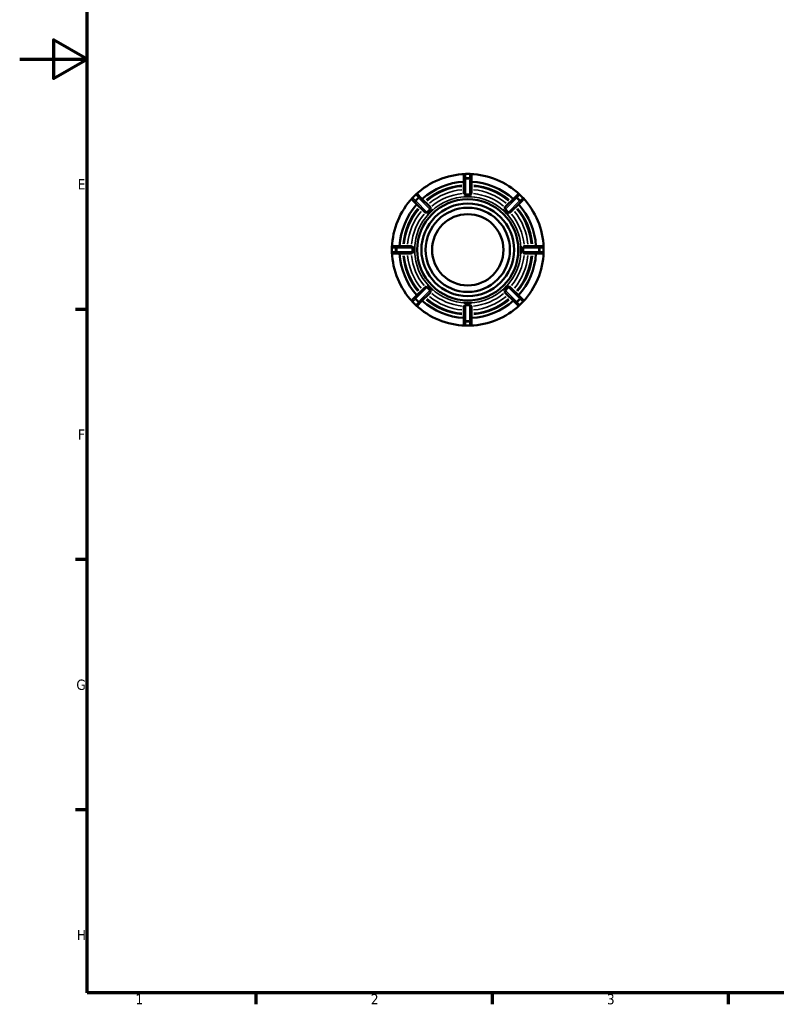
# Model space of a CAD drawing. Header units: millimetres. Extents: x 0 to 898, y 0 to 594.
# Tile 1 of 4: x 0 to 225, y 17 to 309. Entities that reach past the tile are written whole.
import ezdxf

# ---------------------------------------------------------------- set-up
doc = ezdxf.new("R2010")
doc.units = ezdxf.units.MM
for name, color, linetype, lineweight in [('Border (ANSI)', 7, 'Continuous', 70), ('Visible (ANSI)', 7, 'Continuous', 50), ('Visible Narrow (ANSI)', 7, 'Continuous', 35)]:
    doc.layers.add(name, color=color, linetype=linetype, lineweight=lineweight)
doc.styles.add('Note Text (ANSI)', font='tahoma.ttf')

# ---------------------------------------------------------------- blocks, each defined once
blk = doc.blocks.new('Borders Default Border')
at = {"layer": 'Border (ANSI)'}
for p, q in [((20, 222.75), (16.55, 222.75)), ((20, 148.5), (16.55, 148.5)), ((20, 74.25), (16.55, 74.25)), ((70.08, 20), (70.08, 16.55)), ((140.17, 20), (140.17, 16.55)), ((210.25, 20), (210.25, 16.55))]:
    blk.add_line(p, q, dxfattribs=at)
at = {"layer": 'Border (ANSI)', "flags": 128}
for points in [[(20, 20), (20, 574), (821, 574), (821, 20), (20, 20)], [(0, 297), (20, 297), (10, 302.77), (10, 291.23), (20, 297)]]:
    blk.add_lwpolyline(points, dxfattribs=at)
at = {"layer": 'Border (ANSI)', "char_height": 3.05, "attachment_point": 7, "style": 'Note Text (ANSI)'}
for s, insert in [('E', (17.21, 258.35)), ('F', (17.29, 184.1)), ('G', (16.81, 109.79)), ('H', (16.97, 35.6)), ('1', (34.35, 16.55)), ('2', (104.2, 16.55)), ('3', (174.26, 16.49))]:
    blk.add_mtext(s, dxfattribs=dict(at, insert=insert))

msp = doc.modelspace()

# ---------------------------------------------------------------- linework, layer by layer
at = {"layer": 'Visible (ANSI)'}
for p, q in [((131.834, 262.427), (131.834, 261.326)), ((131.834, 261.326), (131.834, 257.157)), ((133.584, 262.927), (132.334, 262.927)), ((134.084, 261.326), (134.084, 262.427)), ((134.084, 257.157), (134.084, 261.326)), ((117.491, 256.779), (116.607, 255.895)), ((116.607, 255.188), (117.386, 254.409)), ((117.386, 254.409), (120.334, 251.461)), ((118.977, 256), (118.198, 256.779)), ((121.925, 253.052), (118.977, 256)), ((131.834, 256.202), (131.834, 256.204)), ((132.959, 256.202), (131.834, 256.202)), ((134.084, 256.202), (132.959, 256.202)), ((134.084, 256.204), (134.084, 256.202)), ((146.941, 256), (143.992, 253.052)), ((145.583, 251.461), (148.532, 254.409)), ((147.719, 256.779), (146.941, 256)), ((149.31, 255.895), (148.426, 256.779)), ((148.532, 254.409), (149.31, 255.188)), ((121.804, 251.582), (121.009, 250.786)), ((122.6, 252.377), (121.804, 251.582)), ((122.598, 252.379), (122.6, 252.377)), ((143.317, 252.377), (143.319, 252.379)), ((144.113, 251.582), (143.317, 252.377)), ((144.908, 250.786), (144.113, 251.582)), ((121.009, 250.786), (121.007, 250.788)), ((144.91, 250.788), (144.908, 250.786)), ((110.459, 241.052), (110.459, 239.802)), ((112.06, 241.552), (110.959, 241.552)), ((116.229, 241.552), (112.06, 241.552)), ((117.182, 241.552), (117.184, 241.552)), ((117.184, 241.552), (117.184, 240.427)), ((117.184, 240.427), (117.184, 239.302)), ((148.733, 240.427), (148.733, 241.552)), ((148.733, 241.552), (148.735, 241.552)), ((148.733, 239.302), (148.733, 240.427)), ((153.857, 241.552), (149.688, 241.552)), ((154.959, 241.552), (153.857, 241.552)), ((155.459, 239.802), (155.459, 241.052)), ((110.959, 239.302), (112.06, 239.302)), ((112.06, 239.302), (116.229, 239.302)), ((117.184, 239.302), (117.182, 239.302)), ((148.735, 239.302), (148.733, 239.302)), ((149.688, 239.302), (153.857, 239.302)), ((153.857, 239.302), (154.959, 239.302)), ((120.334, 229.393), (117.386, 226.445)), ((121.007, 230.067), (121.009, 230.069)), ((121.009, 230.069), (121.804, 229.273)), ((121.804, 229.273), (122.6, 228.478)), ((122.6, 228.478), (122.598, 228.476)), ((143.317, 228.478), (144.113, 229.273)), ((143.319, 228.476), (143.317, 228.478)), ((144.113, 229.273), (144.908, 230.069)), ((144.908, 230.069), (144.91, 230.067)), ((148.532, 226.445), (145.583, 229.393)), ((117.386, 226.445), (116.607, 225.667)), ((118.977, 224.854), (121.925, 227.802)), ((143.992, 227.802), (146.941, 224.854)), ((149.31, 225.667), (148.532, 226.445)), ((116.607, 224.959), (117.491, 224.076)), ((118.198, 224.076), (118.977, 224.854)), ((131.834, 224.653), (132.959, 224.653)), ((131.834, 224.65), (131.834, 224.653)), ((131.834, 223.698), (131.834, 219.529)), ((132.959, 224.653), (134.084, 224.653)), ((134.084, 224.653), (134.084, 224.65)), ((134.084, 219.529), (134.084, 223.698)), ((146.941, 224.854), (147.719, 224.076)), ((148.426, 224.076), (149.31, 224.959)), ((131.834, 219.529), (131.834, 218.427)), ((134.084, 218.427), (134.084, 219.529)), ((132.334, 217.927), (133.584, 217.927))]:
    msp.add_line(p, q, dxfattribs=at)
for radius in [15, 13.75, 12.5, 10.576]:
    msp.add_circle((132.959, 240.427), radius, dxfattribs=at)
for centre, radius, start, end in [((132.959, 240.427), 22.5, 91.86878, 133.13122), ((132.959, 240.427), 20.25, 93.18474, 131.81526), ((132.334, 262.427), 0.5, 90, 180), ((133.584, 262.427), 0.5, 0, 90), ((132.959, 240.427), 22.5, 46.86878, 88.13122), ((132.959, 240.427), 20.25, 48.18474, 86.81526), ((132.959, 240.427), 22.5, 136.86878, 178.13122), ((116.96, 255.542), 0.5, 135, 225), ((117.844, 256.426), 0.5, 45, 135), ((148.073, 256.426), 0.5, 45, 135), ((148.957, 255.542), 0.5, 315, 45), ((132.959, 240.427), 22.5, 1.86878, 43.13122), ((132.959, 240.427), 20.25, 138.18474, 176.81526), ((132.959, 240.427), 20.25, 3.18474, 41.81526), ((110.959, 241.052), 0.5, 90, 180), ((110.959, 239.802), 0.5, 180, 270), ((132.959, 240.427), 22.5, 181.86878, 223.13122), ((132.959, 240.427), 22.5, 316.86878, 358.13122), ((154.959, 241.052), 0.5, 0, 90), ((154.959, 239.802), 0.5, 270, 0), ((132.959, 240.427), 20.25, 183.18474, 221.81526), ((132.959, 240.427), 20.25, 318.18474, 356.81526), ((116.96, 225.313), 0.5, 135, 225), ((132.959, 240.427), 20.25, 228.18474, 266.81526), ((132.959, 240.427), 20.25, 273.18474, 311.81526), ((148.957, 225.313), 0.5, 315, 45), ((117.844, 224.429), 0.5, 225, 315), ((132.959, 240.427), 22.5, 226.86878, 268.13122), ((132.959, 240.427), 22.5, 271.86878, 313.13122), ((148.073, 224.429), 0.5, 225, 315), ((132.334, 218.427), 0.5, 180, 270), ((133.584, 218.427), 0.5, 270, 0)]:
    msp.add_arc(centre, radius, start, end, dxfattribs=at)
for points, knots in [([(132.334, 256.823), (132.326, 256.823), (132.318, 256.823), (132.287, 256.824), (132.262, 256.828), (132.198, 256.851), (132.163, 256.871), (132.074, 256.929), (132.012, 256.98), (131.915, 257.064), (131.879, 257.097), (131.848, 257.131), (131.841, 257.14), (131.835, 257.151), (131.834, 257.154), (131.834, 257.157)], [-0.20338213, -0.20338213, -0.20338213, -0.20338213, -0.19936272, -0.19936272, -0.18743805, -0.18743805, -0.17076574, -0.17076574, -0.13834659, -0.13834659, -0.11192865, -0.11192865, -0.10071556, -0.10071556, -0.09390567, -0.09390567, -0.09390567, -0.09390567]), ([(134.084, 257.157), (134.084, 257.156), (134.084, 257.156), (134.083, 257.152), (134.081, 257.148), (134.072, 257.135), (134.063, 257.124), (134.019, 257.078), (133.968, 257.033), (133.861, 256.945), (133.808, 256.904), (133.731, 256.859), (133.701, 256.844), (133.649, 256.828), (133.627, 256.823), (133.597, 256.823), (133.59, 256.823), (133.584, 256.823)], [-0.13529209, -0.13529209, -0.13529209, -0.13529209, -0.13444499, -0.13444499, -0.12616114, -0.12616114, -0.11248089, -0.11248089, -0.07776781, -0.07776781, -0.04816603, -0.04816603, -0.03316354, -0.03316354, -0.0230269, -0.0230269, -0.01997231, -0.01997231, -0.01997231, -0.01997231]), ([(133.584, 256.823), (133.37, 256.838), (133.159, 256.845), (132.959, 256.845), (132.758, 256.845), (132.547, 256.838), (132.334, 256.823)], [-0.06015286, -0.06015286, -0.06015286, -0.06015286, 0, 0, 0, 0.06015286, 0.06015286, 0.06015286, 0.06015286]), ([(120.923, 251.579), (120.92, 251.576), (120.918, 251.573), (120.905, 251.561), (120.895, 251.552), (120.865, 251.53), (120.844, 251.52), (120.769, 251.489), (120.703, 251.478), (120.566, 251.46), (120.49, 251.455), (120.39, 251.452), (120.36, 251.452), (120.339, 251.458), (120.336, 251.459), (120.334, 251.461)], [-0.12459909, -0.12459909, -0.12459909, -0.12459909, -0.12276818, -0.12276818, -0.11643542, -0.11643542, -0.1052759, -0.1052759, -0.07605201, -0.07605201, -0.04252014, -0.04252014, -0.01921017, -0.01921017, -0.01220257, -0.01220257, -0.01220257, -0.01220257]), ([(121.807, 252.463), (121.645, 252.322), (121.492, 252.178), (121.35, 252.036), (121.208, 251.894), (121.064, 251.741), (120.923, 251.579)], [-0.06015286, -0.06015286, -0.06015286, -0.06015286, 0, 0, 0, 0.06015286, 0.06015286, 0.06015286, 0.06015286]), ([(121.925, 253.052), (121.929, 253.048), (121.931, 253.037), (121.935, 252.987), (121.933, 252.934), (121.924, 252.805), (121.917, 252.735), (121.897, 252.629), (121.885, 252.584), (121.858, 252.527), (121.848, 252.51), (121.828, 252.484), (121.819, 252.474), (121.809, 252.465), (121.808, 252.464), (121.807, 252.463)], [-0.23505551, -0.23505551, -0.23505551, -0.23505551, -0.21941959, -0.21941959, -0.18918004, -0.18918004, -0.15986978, -0.15986978, -0.13892826, -0.13892826, -0.12982301, -0.12982301, -0.12389995, -0.12389995, -0.12330491, -0.12330491, -0.12330491, -0.12330491]), ([(144.11, 252.463), (144.107, 252.466), (144.104, 252.468), (144.092, 252.481), (144.083, 252.491), (144.061, 252.521), (144.051, 252.542), (144.021, 252.617), (144.009, 252.683), (143.991, 252.82), (143.986, 252.896), (143.983, 252.996), (143.983, 253.026), (143.989, 253.047), (143.99, 253.05), (143.992, 253.052)], [-0.12459909, -0.12459909, -0.12459909, -0.12459909, -0.12276818, -0.12276818, -0.11643542, -0.11643542, -0.1052759, -0.1052759, -0.07605201, -0.07605201, -0.04252014, -0.04252014, -0.01921017, -0.01921017, -0.01220257, -0.01220257, -0.01220257, -0.01220257]), ([(144.994, 251.579), (144.853, 251.741), (144.709, 251.894), (144.567, 252.036), (144.425, 252.178), (144.272, 252.322), (144.11, 252.463)], [-0.06015286, -0.06015286, -0.06015286, -0.06015286, 0, 0, 0, 0.06015286, 0.06015286, 0.06015286, 0.06015286]), ([(145.583, 251.461), (145.579, 251.457), (145.568, 251.455), (145.518, 251.451), (145.465, 251.453), (145.336, 251.462), (145.267, 251.469), (145.16, 251.489), (145.115, 251.501), (145.058, 251.528), (145.041, 251.538), (145.015, 251.558), (145.006, 251.566), (144.996, 251.577), (144.995, 251.578), (144.994, 251.579)], [-0.23505551, -0.23505551, -0.23505551, -0.23505551, -0.21941959, -0.21941959, -0.18918004, -0.18918004, -0.15986978, -0.15986978, -0.13892826, -0.13892826, -0.12982301, -0.12982301, -0.12389995, -0.12389995, -0.12330491, -0.12330491, -0.12330491, -0.12330491]), ([(116.229, 241.552), (116.23, 241.552), (116.23, 241.552), (116.234, 241.552), (116.238, 241.55), (116.251, 241.541), (116.262, 241.532), (116.308, 241.488), (116.353, 241.437), (116.441, 241.33), (116.482, 241.277), (116.527, 241.2), (116.542, 241.17), (116.558, 241.118), (116.562, 241.096), (116.563, 241.066), (116.563, 241.059), (116.563, 241.052)], [-0.13529209, -0.13529209, -0.13529209, -0.13529209, -0.13444499, -0.13444499, -0.12616114, -0.12616114, -0.1124809, -0.1124809, -0.07776781, -0.07776781, -0.04816603, -0.04816603, -0.03316354, -0.03316354, -0.0230269, -0.0230269, -0.01997231, -0.01997231, -0.01997231, -0.01997231]), ([(116.563, 239.802), (116.563, 239.795), (116.563, 239.787), (116.562, 239.756), (116.557, 239.731), (116.535, 239.667), (116.515, 239.632), (116.457, 239.543), (116.406, 239.481), (116.322, 239.383), (116.289, 239.348), (116.255, 239.317), (116.246, 239.31), (116.235, 239.304), (116.232, 239.302), (116.229, 239.302)], [-0.20338213, -0.20338213, -0.20338213, -0.20338213, -0.19936272, -0.19936272, -0.18743805, -0.18743805, -0.17076574, -0.17076574, -0.13834659, -0.13834659, -0.11192865, -0.11192865, -0.10071556, -0.10071556, -0.09390567, -0.09390567, -0.09390567, -0.09390567]), ([(116.563, 241.052), (116.548, 240.839), (116.541, 240.628), (116.541, 240.427), (116.541, 240.227), (116.548, 240.016), (116.563, 239.802)], [0.87813652, 0.87813652, 0.87813652, 0.87813652, 0.93828938, 0.93828938, 0.93828938, 0.99844225, 0.99844225, 0.99844225, 0.99844225]), ([(149.354, 241.052), (149.354, 241.06), (149.354, 241.068), (149.355, 241.099), (149.36, 241.123), (149.382, 241.188), (149.402, 241.223), (149.46, 241.312), (149.511, 241.374), (149.595, 241.471), (149.628, 241.507), (149.662, 241.538), (149.671, 241.545), (149.682, 241.551), (149.685, 241.552), (149.688, 241.552)], [-0.20338213, -0.20338213, -0.20338213, -0.20338213, -0.19936272, -0.19936272, -0.18743805, -0.18743805, -0.17076574, -0.17076574, -0.13834659, -0.13834659, -0.11192865, -0.11192865, -0.10071556, -0.10071556, -0.09390567, -0.09390567, -0.09390567, -0.09390567]), ([(149.354, 239.802), (149.369, 240.016), (149.376, 240.227), (149.376, 240.427), (149.376, 240.628), (149.369, 240.839), (149.354, 241.052)], [0.87813652, 0.87813652, 0.87813652, 0.87813652, 0.93828938, 0.93828938, 0.93828938, 0.99844225, 0.99844225, 0.99844225, 0.99844225]), ([(149.688, 239.302), (149.688, 239.302), (149.687, 239.302), (149.684, 239.303), (149.679, 239.305), (149.666, 239.314), (149.655, 239.323), (149.61, 239.367), (149.564, 239.418), (149.476, 239.525), (149.435, 239.578), (149.39, 239.655), (149.375, 239.684), (149.359, 239.737), (149.355, 239.759), (149.354, 239.789), (149.354, 239.796), (149.354, 239.802)], [-0.13529209, -0.13529209, -0.13529209, -0.13529209, -0.13444499, -0.13444499, -0.12616114, -0.12616114, -0.11248089, -0.11248089, -0.07776781, -0.07776781, -0.04816603, -0.04816603, -0.03316354, -0.03316354, -0.0230269, -0.0230269, -0.01997231, -0.01997231, -0.01997231, -0.01997231]), ([(120.334, 229.393), (120.338, 229.398), (120.349, 229.4), (120.399, 229.404), (120.452, 229.402), (120.581, 229.393), (120.651, 229.386), (120.757, 229.366), (120.802, 229.354), (120.859, 229.327), (120.876, 229.317), (120.902, 229.297), (120.912, 229.288), (120.921, 229.278), (120.922, 229.277), (120.923, 229.276)], [-0.23505551, -0.23505551, -0.23505551, -0.23505551, -0.21941959, -0.21941959, -0.18918004, -0.18918004, -0.15986978, -0.15986978, -0.13892826, -0.13892826, -0.12982301, -0.12982301, -0.12389995, -0.12389995, -0.12330491, -0.12330491, -0.12330491, -0.12330491]), ([(120.923, 229.276), (121.064, 229.114), (121.208, 228.96), (121.35, 228.819), (121.492, 228.677), (121.645, 228.532), (121.807, 228.392)], [-0.06015286, -0.06015286, -0.06015286, -0.06015286, 0, 0, 0, 0.06015286, 0.06015286, 0.06015286, 0.06015286]), ([(121.807, 228.392), (121.81, 228.389), (121.813, 228.386), (121.825, 228.374), (121.834, 228.364), (121.856, 228.334), (121.866, 228.313), (121.896, 228.238), (121.908, 228.172), (121.926, 228.035), (121.931, 227.958), (121.934, 227.859), (121.934, 227.829), (121.928, 227.808), (121.927, 227.804), (121.925, 227.802)], [-0.12459909, -0.12459909, -0.12459909, -0.12459909, -0.12276818, -0.12276818, -0.11643542, -0.11643542, -0.1052759, -0.1052759, -0.07605201, -0.07605201, -0.04252014, -0.04252014, -0.01921017, -0.01921017, -0.01220257, -0.01220257, -0.01220257, -0.01220257]), ([(143.992, 227.802), (143.988, 227.807), (143.986, 227.818), (143.982, 227.867), (143.984, 227.921), (143.993, 228.05), (144, 228.119), (144.02, 228.225), (144.032, 228.271), (144.059, 228.328), (144.069, 228.345), (144.089, 228.371), (144.098, 228.38), (144.108, 228.39), (144.109, 228.391), (144.11, 228.392)], [-0.23505551, -0.23505551, -0.23505551, -0.23505551, -0.21941959, -0.21941959, -0.18918004, -0.18918004, -0.15986978, -0.15986978, -0.13892826, -0.13892826, -0.12982301, -0.12982301, -0.12389995, -0.12389995, -0.12330491, -0.12330491, -0.12330491, -0.12330491]), ([(144.11, 228.392), (144.272, 228.532), (144.425, 228.677), (144.567, 228.819), (144.709, 228.96), (144.853, 229.114), (144.994, 229.276)], [-0.06015286, -0.06015286, -0.06015286, -0.06015286, 0, 0, 0, 0.06015286, 0.06015286, 0.06015286, 0.06015286]), ([(144.994, 229.276), (144.997, 229.279), (144.999, 229.281), (145.012, 229.294), (145.022, 229.303), (145.052, 229.325), (145.073, 229.335), (145.148, 229.365), (145.214, 229.377), (145.351, 229.395), (145.427, 229.4), (145.527, 229.403), (145.557, 229.402), (145.578, 229.397), (145.581, 229.395), (145.583, 229.393)], [-0.12459909, -0.12459909, -0.12459909, -0.12459909, -0.12276818, -0.12276818, -0.11643542, -0.11643542, -0.1052759, -0.1052759, -0.07605201, -0.07605201, -0.04252014, -0.04252014, -0.01921017, -0.01921017, -0.01220257, -0.01220257, -0.01220257, -0.01220257]), ([(131.834, 223.698), (131.834, 223.698), (131.834, 223.699), (131.834, 223.702), (131.836, 223.707), (131.845, 223.72), (131.854, 223.731), (131.898, 223.776), (131.949, 223.822), (132.056, 223.91), (132.109, 223.951), (132.186, 223.996), (132.216, 224.011), (132.268, 224.027), (132.29, 224.031), (132.32, 224.032), (132.327, 224.032), (132.334, 224.031)], [-0.13529209, -0.13529209, -0.13529209, -0.13529209, -0.13444499, -0.13444499, -0.12616114, -0.12616114, -0.11248089, -0.11248089, -0.07776781, -0.07776781, -0.04816603, -0.04816603, -0.03316354, -0.03316354, -0.0230269, -0.0230269, -0.01997231, -0.01997231, -0.01997231, -0.01997231]), ([(132.334, 224.031), (132.547, 224.017), (132.758, 224.01), (132.959, 224.01), (133.159, 224.01), (133.37, 224.017), (133.584, 224.031)], [0.87813652, 0.87813652, 0.87813652, 0.87813652, 0.93828938, 0.93828938, 0.93828938, 0.99844225, 0.99844225, 0.99844225, 0.99844225]), ([(133.584, 224.031), (133.591, 224.032), (133.599, 224.032), (133.63, 224.031), (133.655, 224.026), (133.719, 224.004), (133.754, 223.984), (133.843, 223.926), (133.905, 223.875), (134.003, 223.791), (134.038, 223.758), (134.069, 223.724), (134.076, 223.715), (134.082, 223.704), (134.084, 223.701), (134.084, 223.698)], [-0.20338213, -0.20338213, -0.20338213, -0.20338213, -0.19936272, -0.19936272, -0.18743805, -0.18743805, -0.17076574, -0.17076574, -0.13834659, -0.13834659, -0.11192865, -0.11192865, -0.10071556, -0.10071556, -0.09390567, -0.09390567, -0.09390567, -0.09390567])]:
    msp.add_open_spline(points, degree=3, knots=knots, dxfattribs=at)
for points in [[(131.834, 256.204), (132.217, 256.201), (132.603, 256.202), (132.959, 256.202)], [(132.959, 256.202), (133.314, 256.202), (133.701, 256.201), (134.084, 256.204)], [(121.007, 250.788), (121.28, 251.056), (121.553, 251.33), (121.804, 251.582)], [(121.804, 251.582), (122.055, 251.833), (122.33, 252.105), (122.598, 252.379)], [(143.319, 252.379), (143.587, 252.105), (143.862, 251.833), (144.113, 251.582)], [(144.113, 251.582), (144.364, 251.33), (144.637, 251.056), (144.91, 250.788)], [(117.184, 240.427), (117.184, 240.783), (117.185, 241.169), (117.182, 241.552)], [(117.182, 239.302), (117.185, 239.685), (117.184, 240.072), (117.184, 240.427)], [(148.735, 241.552), (148.732, 241.169), (148.733, 240.783), (148.733, 240.427)], [(148.733, 240.427), (148.733, 240.072), (148.732, 239.685), (148.735, 239.302)], [(121.804, 229.273), (121.553, 229.524), (121.28, 229.799), (121.007, 230.067)], [(122.598, 228.476), (122.33, 228.749), (122.055, 229.022), (121.804, 229.273)], [(144.113, 229.273), (143.862, 229.022), (143.587, 228.749), (143.319, 228.476)], [(144.91, 230.067), (144.637, 229.799), (144.364, 229.524), (144.113, 229.273)], [(132.959, 224.653), (132.603, 224.653), (132.217, 224.654), (131.834, 224.65)], [(134.084, 224.65), (133.701, 224.654), (133.314, 224.653), (132.959, 224.653)]]:
    msp.add_open_spline(points, degree=3, dxfattribs=at)
at = {"layer": 'Visible Narrow (ANSI)'}
for p, q in [((132.334, 262.927), (132.334, 262.926)), ((132.334, 261.879), (132.334, 262.87)), ((132.334, 261.821), (132.334, 261.523)), ((132.334, 257.057), (132.334, 261.263)), ((132.396, 262.925), (133.521, 262.925)), ((133.521, 261.824), (132.396, 261.824)), ((132.396, 261.497), (133.521, 261.497)), ((133.584, 262.926), (133.584, 262.927)), ((133.584, 262.87), (133.584, 261.879)), ((133.584, 261.523), (133.584, 261.821)), ((133.584, 261.263), (133.584, 257.057)), ((116.607, 255.895), (116.608, 255.894)), ((117.348, 255.154), (116.647, 255.855)), ((116.652, 255.938), (117.448, 256.734)), ((117.389, 255.113), (117.6, 254.902)), ((118.227, 255.955), (117.431, 255.159)), ((117.492, 256.778), (117.491, 256.779)), ((117.531, 256.739), (118.232, 256.038)), ((117.662, 254.928), (118.458, 255.724)), ((120.758, 251.744), (117.783, 254.719)), ((118.483, 255.786), (118.273, 255.997)), ((118.667, 255.603), (121.642, 252.628)), ((144.276, 252.628), (147.25, 255.603)), ((148.134, 254.719), (145.159, 251.744)), ((147.644, 255.997), (147.434, 255.786)), ((147.459, 255.724), (148.255, 254.928)), ((147.685, 256.038), (148.386, 256.739)), ((148.486, 255.159), (147.691, 255.955)), ((148.318, 254.902), (148.528, 255.113)), ((148.426, 256.779), (148.425, 256.778)), ((148.469, 256.734), (149.265, 255.938)), ((149.27, 255.855), (148.569, 255.154)), ((149.309, 255.894), (149.31, 255.895)), ((110.46, 241.052), (110.459, 241.052)), ((110.459, 239.802), (110.46, 239.802)), ((110.46, 239.865), (110.46, 240.99)), ((110.516, 241.052), (111.507, 241.052)), ((111.507, 239.802), (110.516, 239.802)), ((111.562, 240.99), (111.562, 239.865)), ((111.863, 241.052), (111.565, 241.052)), ((111.565, 239.802), (111.863, 239.802)), ((111.889, 239.865), (111.889, 240.99)), ((112.123, 241.052), (116.329, 241.052)), ((116.329, 239.802), (112.123, 239.802)), ((149.588, 241.052), (153.794, 241.052)), ((153.794, 239.802), (149.588, 239.802)), ((154.028, 240.99), (154.028, 239.865)), ((154.352, 241.052), (154.054, 241.052)), ((154.054, 239.802), (154.352, 239.802)), ((154.355, 239.865), (154.355, 240.99)), ((154.41, 241.052), (155.402, 241.052)), ((155.402, 239.802), (154.41, 239.802)), ((155.459, 241.052), (155.457, 241.052)), ((155.457, 240.99), (155.457, 239.865)), ((155.457, 239.802), (155.459, 239.802)), ((117.783, 226.136), (120.758, 229.11)), ((121.642, 228.227), (118.667, 225.252)), ((147.25, 225.252), (144.276, 228.227)), ((145.159, 229.11), (148.134, 226.136)), ((116.647, 225), (117.348, 225.701)), ((117.6, 225.952), (117.389, 225.742)), ((117.431, 225.695), (118.227, 224.9)), ((118.458, 225.131), (117.662, 225.927)), ((118.273, 224.858), (118.483, 225.068)), ((147.434, 225.068), (147.644, 224.858)), ((148.255, 225.927), (147.459, 225.131)), ((147.691, 224.9), (148.486, 225.695)), ((148.528, 225.742), (148.318, 225.952)), ((148.569, 225.701), (149.27, 225)), ((116.608, 224.961), (116.607, 224.959)), ((117.448, 224.121), (116.652, 224.917)), ((117.491, 224.076), (117.492, 224.077)), ((118.232, 224.817), (117.531, 224.116)), ((132.334, 219.591), (132.334, 223.798)), ((133.584, 223.798), (133.584, 219.591)), ((148.386, 224.116), (147.685, 224.817)), ((148.425, 224.077), (148.426, 224.076)), ((149.265, 224.917), (148.469, 224.121)), ((149.31, 224.959), (149.309, 224.961)), ((132.334, 219.331), (132.334, 219.034)), ((133.521, 219.358), (132.396, 219.358)), ((133.584, 219.034), (133.584, 219.331)), ((132.334, 217.984), (132.334, 218.976)), ((132.334, 217.929), (132.334, 217.927)), ((132.396, 219.031), (133.521, 219.031)), ((133.521, 217.929), (132.396, 217.929)), ((133.584, 218.976), (133.584, 217.984)), ((133.584, 217.927), (133.584, 217.929))]:
    msp.add_line(p, q, dxfattribs=at)
for radius, start, end in [(19.25, 95.26533, 129.73467), (18.916, 95.31858, 129.68142), (17.92, 95.48938, 129.51062), (16.771, 95.71175, 129.28825), (16.771, 50.71175, 84.28825), (17.92, 50.48938, 84.51062), (18.916, 50.31858, 84.68142), (19.25, 50.26533, 84.73467), (15.774, 92.25, 132.75), (15.774, 47.25, 87.75), (19.25, 140.26533, 174.73467), (18.916, 140.31858, 174.68142), (17.92, 140.48938, 174.51062), (17.92, 5.48938, 39.51062), (18.916, 5.31858, 39.68142), (19.25, 5.26533, 39.73467), (16.771, 140.71175, 174.28825), (15.774, 137.25, 177.75), (15.774, 2.25, 42.75), (16.771, 5.71175, 39.28825), (15.774, 182.25, 222.75), (15.774, 317.25, 357.75), (19.25, 185.26533, 219.73467), (18.916, 185.31858, 219.68142), (17.92, 185.48938, 219.51062), (16.771, 185.71175, 219.28825), (16.771, 320.71175, 354.28825), (17.92, 320.48938, 354.51062), (18.916, 320.31858, 354.68142), (19.25, 320.26533, 354.73467), (15.774, 227.25, 267.75), (15.774, 272.25, 312.75), (19.25, 230.26533, 264.73467), (18.916, 230.31858, 264.68142), (17.92, 230.48938, 264.51062), (16.771, 230.71175, 264.28825), (16.771, 275.71175, 309.28825), (17.92, 275.48938, 309.51062), (18.916, 275.31858, 309.68142), (19.25, 275.26533, 309.73467)]:
    msp.add_arc((132.959, 240.427), radius, start, end, dxfattribs=at)
for centre, major_axis, ratio, start_param, end_param in [((132.334, 262.427), (-0.5, 0), 0.9961947, 4.7909288, 6.2046455), ((132.334, 261.326), (-0.5, 0), 0.9961947, 4.7909288, 6.2046455), ((132.334, 261.326), (-0.5, 0), 0.3420201, 4.7909288, 6.2046455), ((133.584, 262.427), (0.5, 0), 0.9961947, 0.0785398, 1.4922565), ((133.584, 261.326), (0.5, 0), 0.9961947, 0.0785398, 1.4922565), ((133.584, 261.326), (0.5, 0), 0.3420201, 0.0785398, 1.4922565), ((116.96, 255.542), (-0.354, -0.354), 0.9961947, 4.7909288, 6.2046455), ((117.739, 254.763), (-0.354, -0.354), 0.9961947, 4.7909288, 6.2046455), ((117.739, 254.763), (-0.354, -0.354), 0.3420201, 4.7909288, 6.2046455), ((117.844, 256.426), (0.354, 0.354), 0.9961947, 0.0785398, 1.4922565), ((118.623, 255.647), (0.354, 0.354), 0.9961947, 0.0785398, 1.4922565), ((118.623, 255.647), (0.354, 0.354), 0.3420201, 0.0785398, 1.4922565), ((147.294, 255.647), (-0.354, 0.354), 0.3420201, 4.7909288, 6.2046455), ((147.294, 255.647), (-0.354, 0.354), 0.9961947, 4.7909288, 6.2046455), ((148.073, 256.426), (-0.354, 0.354), 0.9961947, 4.7909288, 6.2046455), ((148.178, 254.763), (0.354, -0.354), 0.3420201, 0.0785398, 1.4922565), ((148.178, 254.763), (0.354, -0.354), 0.9961947, 0.0785398, 1.4922565), ((148.957, 255.542), (0.354, -0.354), 0.9961947, 0.0785398, 1.4922565), ((110.959, 241.052), (0, 0.5), 0.9961947, 0.0785398, 1.4922565), ((110.959, 239.802), (0, -0.5), 0.9961947, 4.7909288, 6.2046455), ((112.06, 241.052), (0, 0.5), 0.9961947, 0.0785398, 1.4922565), ((112.06, 239.802), (0, -0.5), 0.9961947, 4.7909288, 6.2046455), ((112.06, 241.052), (0, 0.5), 0.3420201, 0.0785398, 1.4922565), ((112.06, 239.802), (0, -0.5), 0.3420201, 4.7909288, 6.2046455), ((153.857, 241.052), (0, 0.5), 0.3420201, 4.7909288, 6.2046455), ((153.857, 239.802), (0, -0.5), 0.3420201, 0.0785398, 1.4922565), ((153.857, 241.052), (0, 0.5), 0.9961947, 4.7909288, 6.2046455), ((153.857, 239.802), (0, -0.5), 0.9961947, 0.0785398, 1.4922565), ((154.959, 241.052), (0, 0.5), 0.9961947, 4.7909288, 6.2046455), ((154.959, 239.802), (0, -0.5), 0.9961947, 0.0785398, 1.4922565), ((116.96, 225.313), (-0.354, 0.354), 0.9961947, 0.0785398, 1.4922565), ((117.739, 226.092), (-0.354, 0.354), 0.9961947, 0.0785398, 1.4922565), ((117.739, 226.092), (-0.354, 0.354), 0.3420201, 0.0785398, 1.4922565), ((118.623, 225.208), (0.354, -0.354), 0.3420201, 4.7909288, 6.2046455), ((147.294, 225.208), (-0.354, -0.354), 0.3420201, 0.0785398, 1.4922565), ((148.178, 226.092), (0.354, 0.354), 0.3420201, 4.7909288, 6.2046455), ((148.178, 226.092), (0.354, 0.354), 0.9961947, 4.7909288, 6.2046455), ((148.957, 225.313), (0.354, 0.354), 0.9961947, 4.7909288, 6.2046455), ((117.844, 224.429), (0.354, -0.354), 0.9961947, 4.7909288, 6.2046455), ((118.623, 225.208), (0.354, -0.354), 0.9961947, 4.7909288, 6.2046455), ((147.294, 225.208), (-0.354, -0.354), 0.9961947, 0.0785398, 1.4922565), ((148.073, 224.429), (-0.354, -0.354), 0.9961947, 0.0785398, 1.4922565), ((132.334, 219.529), (-0.5, 0), 0.3420201, 0.0785398, 1.4922565), ((132.334, 219.529), (-0.5, 0), 0.9961947, 0.0785398, 1.4922565), ((133.584, 219.529), (0.5, 0), 0.3420201, 4.7909288, 6.2046455), ((133.584, 219.529), (0.5, 0), 0.9961947, 4.7909288, 6.2046455), ((132.334, 218.427), (-0.5, 0), 0.9961947, 0.0785398, 1.4922565), ((133.584, 218.427), (0.5, 0), 0.9961947, 4.7909288, 6.2046455)]:
    msp.add_ellipse(centre, major_axis=major_axis, ratio=ratio, start_param=start_param, end_param=end_param, dxfattribs=at)

# ---------------------------------------------------------------- block references
msp.add_blockref('Borders Default Border', (0, 0))

doc.saveas('drawing.dxf')
